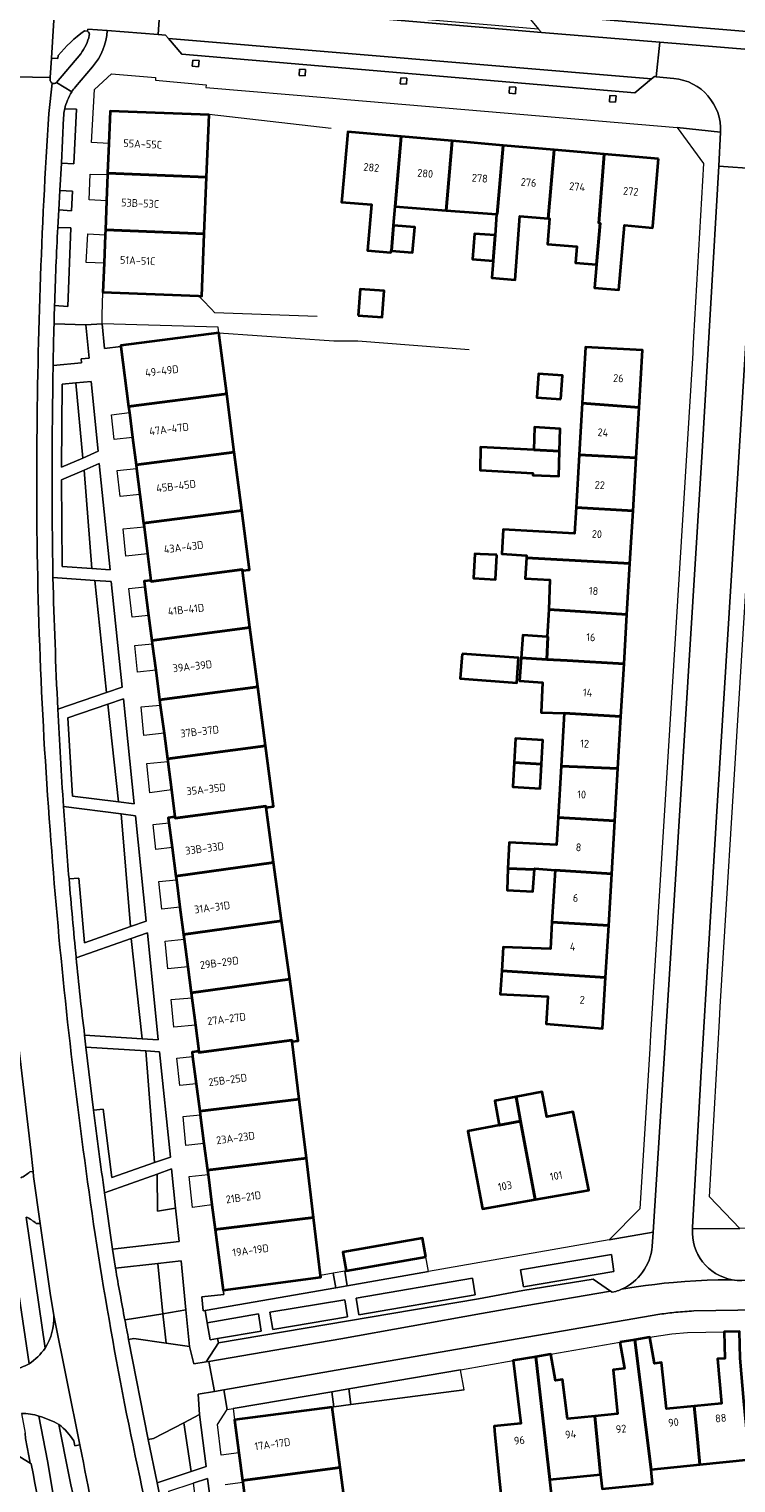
# Model space of a CAD drawing. Extents: x 151587 to 155483, y 462503 to 464608.
# Tile 86 of 236: x 152972 to 153054, y 463739 to 463906. Entities that reach past the tile are written whole.
import ezdxf
from ezdxf.enums import TextEntityAlignment as Align

# ---------------------------------------------------------------- set-up
doc = ezdxf.new("R2010")
doc.units = 0
doc.header["$LTSCALE"] = 0.5
for name, color, linetype, lineweight in [('B-RO-GR-BEPLANTING_CULTUUR_BODEMBEDEKKER-GV', 251, 'CONTINUOUS', 18), ('B-RO-GR-BEPLANTING_CULTUUR_HEESTERS-GV', 251, 'CONTINUOUS', 18), ('B-RO-GR-GROENVOORZIENING-GV', 251, 'CONTINUOUS', 18), ('B-RO-IE-TERREINAFSCHEIDING_KUNSTMATIG_HEKWERK-G', 251, 'IE-TERREINAFSCHEIDING-KUNSTMATIG', 18), ('B-RO-OG-BEBOUWING-GV', 6, 'CONTINUOUS', 35), ('B-RO-OG-BEBOUWING-T18', 1, 'CONTINUOUS', 18), ('B-RO-OG-TERREIN_CULTUURSCHEIDING-GV', 251, 'CONTINUOUS', 18), ('B-RO-VH-VERHARDING_ASFALT-GV', 251, 'CONTINUOUS', 18), ('B-RO-VH-VERHARDING_BETONSTRAATSTEEN-GV', 251, 'CONTINUOUS', 18), ('B-RO-VH-VERHARDING_STRAATBAKSTEEN-GV', 251, 'CONTINUOUS', 18), ('B-RO-VH-VERHARDING_TEGEL-GV', 251, 'CONTINUOUS', 18)]:
    doc.layers.add(name, color=color, linetype=linetype, lineweight=lineweight)
doc.styles.add('NLCS-ISO-M200-T18', font='NLCS-ISO.ttf', dxfattribs={"height": 0.36})
doc.linetypes.add('IE-TERREINAFSCHEIDING-KUNSTMATIG', pattern='A,4,[82,NLCS.SHX,S=0.75,R=90,X=0,Y=0],4,-2', length=10)

msp = doc.modelspace()

# ---------------------------------------------------------------- linework, layer by layer
at = {"layer": 'B-RO-GR-BEPLANTING_CULTUUR_BODEMBEDEKKER-GV', "flags": 128}
msp.add_lwpolyline([(152982.899, 463869.861), (152982.884, 463869.971), (152994.198, 463871.441), (152994.112, 463872.101), (152980.722, 463872.482), (152981.009, 463869.654)], close=True, dxfattribs=at)
at = {"layer": 'B-RO-GR-BEPLANTING_CULTUUR_HEESTERS-GV', "flags": 128}
for points in [[(152976.276, 463896.222), (152976.036, 463891.018), (152977.476, 463890.924), (152977.756, 463897.229), (152976.419, 463897.276)], [(152975.24, 463874.587), (152976.782, 463874.499), (152977.138, 463883.553), (152975.621, 463883.604)], [(152975.078, 463867.672), (152978.364, 463868.005), (152978.307, 463868.454), (152979.228, 463868.529), (152978.842, 463872.358), (152975.184, 463872.498)], [(152972.562, 463741.044), (152972.429, 463741.126), (152970.051, 463742.598)]]:
    msp.add_lwpolyline(points, dxfattribs=at)
at = {"layer": 'B-RO-GR-BEPLANTING_CULTUUR_HEESTERS-GV'}
for points in [[(152976.419, 463897.276, 0.0429341), (152976.276, 463896.222)], [(152975.621, 463883.604, 0.0052078), (152975.24, 463874.587)], [(152975.184, 463872.498, 0.0016569), (152975.078, 463867.672)], [(152976.441, 463723.174, -0.0177298), (152972.562, 463741.044)]]:
    msp.add_lwpolyline(points, format="xyb", dxfattribs=at)
at = {"layer": 'B-RO-GR-BEPLANTING_CULTUUR_HEESTERS-GV', "flags": 128}
for points in [[(152975.862, 463887.84), (152975.734, 463885.61), (152977.215, 463885.509), (152977.323, 463887.769)], [(152977.692, 463865.68), (152978.489, 463857.014), (152980.28, 463857.785), (152979.485, 463865.845)], [(152979.561, 463844.263), (152981.644, 463844.122), (152980.407, 463856.385), (152978.654, 463855.628)], [(152979.885, 463842.896), (152981.234, 463829.972), (152983.033, 463830.583), (152981.78, 463842.768)], [(152982.616, 463817.37), (152984.432, 463817.14), (152983.183, 463829.245), (152981.386, 463828.627)], [(152982.918, 463815.984), (152983.999, 463802.986), (152985.815, 463803.625), (152984.564, 463815.774)], [(152985.359, 463790.034), (152987.198, 463789.913), (152985.947, 463802.264), (152984.078, 463801.61)], [(152986.753, 463775.769), (152988.6, 463776.42), (152987.354, 463788.555), (152985.765, 463788.653)], [(152987.073, 463774.448), (152987.118, 463770.168), (152989.207, 463770.533), (152988.748, 463775.042)], [(153029.322, 463761.465), (153039.725, 463763.233), (153039.47, 463765.175), (153028.992, 463763.405)], [(153023.431, 463762.465), (153010.032, 463760.161), (153010.326, 463758.234), (153023.755, 463760.519)], [(153008.715, 463759.957), (153000.067, 463758.522), (153000.422, 463756.533), (153009.036, 463757.986)], [(152992.859, 463757.305), (152993.195, 463755.336), (152994.048, 463755.482), (152999.083, 463756.342), (152998.748, 463758.331)], [(152996.001, 463746.114), (153007.27, 463747.594), (153007.441, 463747.617), (153007.216, 463749.337), (152995.832, 463747.414)], [(152991.959, 463746.738), (152990.139, 463745.781), (152990.989, 463740.145), (152992.719, 463740.718)], [(152992.673, 463727.286), (152994.477, 463727.166), (152992.875, 463739.361), (152991.236, 463738.826)]]:
    msp.add_lwpolyline(points, close=True, dxfattribs=at)
at = {"layer": 'B-RO-GR-GROENVOORZIENING-GV', "flags": 128}
for points in [[(152991.19, 463902.891), (152991.13, 463902.184), (152991.856, 463902.123), (152991.915, 463902.83)], [(153003.476, 463901.835), (153003.436, 463901.133), (153004.155, 463901.093), (153004.194, 463901.794)], [(153015.172, 463900.857), (153015.118, 463900.161), (153015.826, 463900.107), (153015.879, 463900.802)], [(153027.717, 463899.809), (153027.666, 463899.066), (153028.4, 463899.016), (153028.45, 463899.758)], [(153039.273, 463898.817), (153039.229, 463898.074), (153039.948, 463898.031), (153039.992, 463898.774)]]:
    msp.add_lwpolyline(points, close=True, dxfattribs=at)
at = {"layer": 'B-RO-IE-TERREINAFSCHEIDING_KUNSTMATIG_HEKWERK-G', "flags": 128}
for points in [[(152993.055, 463896.57), (152993.059, 463896.67), (153007.13, 463895.026)], [(152991.86, 463875.704), (152992.317, 463875.234)], [(152992.317, 463875.234), (152993.336, 463874.186)], [(152993.336, 463874.186), (152993.707, 463873.805), (153005.524, 463873.373)], [(152994.198, 463871.441), (153007.433, 463870.535), (153010.233, 463870.515), (153023.066, 463869.524)], [(153007.373, 463763.024), (153005.932, 463762.772)], [(153008.708, 463763.257), (153007.373, 463763.024)], [(153008.875, 463763.287), (153008.708, 463763.257)], [(153022.469, 463749.581), (153009.418, 463747.875)], [(153007.441, 463747.617), (153007.27, 463747.594)], [(153009.418, 463747.875), (153007.441, 463747.617)]]:
    msp.add_lwpolyline(points, dxfattribs=at)
at = {"layer": 'B-RO-OG-BEBOUWING-GV', "flags": 128}
for points in [[(152993.055, 463896.57), (152981.648, 463897.023), (152981.499, 463893.263), (152981.363, 463889.844), (152992.771, 463889.391)], [(153015.232, 463894.079), (153009.049, 463894.617), (153008.374, 463886.851), (153008.343, 463886.498), (153011.796, 463886.232), (153011.337, 463880.956), (153014.038, 463880.722), (153014.055, 463880.911), (153014.087, 463880.908), (153014.34, 463883.823), (153014.531, 463886.022)], [(153021.103, 463893.569), (153015.232, 463894.079), (153014.531, 463886.022), (153020.408, 463885.569)], [(153026.974, 463893.059), (153021.103, 463893.569), (153020.408, 463885.569), (153026.226, 463885.121), (153026.284, 463885.117)], [(153032.845, 463892.548), (153026.974, 463893.059), (153026.284, 463885.117), (153026.226, 463885.121), (153026.049, 463882.694), (153025.834, 463879.754), (153025.689, 463877.774), (153028.352, 463877.569), (153028.918, 463884.914), (153032.157, 463884.627)], [(153038.628, 463892.045), (153032.845, 463892.548), (153032.157, 463884.627), (153032.319, 463884.613), (153032.075, 463881.672), (153035.482, 463881.389), (153035.327, 463879.516), (153037.759, 463879.314), (153038.183, 463884.093), (153038.028, 463884.106)], [(153044.899, 463891.5), (153038.628, 463892.045), (153038.028, 463884.106), (153038.183, 463884.093), (153037.759, 463879.314), (153037.522, 463876.638), (153040.326, 463876.394), (153040.974, 463883.845), (153044.209, 463883.559), (153044.224, 463883.734)], [(152981.363, 463889.844), (152981.357, 463889.695), (152981.237, 463886.675), (152981.104, 463883.321), (152992.512, 463882.868), (152992.771, 463889.391)], [(152980.951, 463879.48), (152980.819, 463876.142), (152991.86, 463875.704), (152992.227, 463875.69), (152992.512, 463882.868), (152981.104, 463883.321), (152981.081, 463882.741)], [(153014.087, 463880.908), (153016.534, 463880.702), (153016.779, 463883.618), (153014.34, 463883.823)], [(153026.049, 463882.694), (153023.655, 463882.869), (153023.431, 463879.929), (153025.834, 463879.754)], [(153010.266, 463873.435), (153013.033, 463873.247), (153013.238, 463876.271), (153010.471, 463876.464)], [(152983.788, 463862.944), (152995.104, 463864.399), (152994.198, 463871.441), (152982.884, 463869.971), (152982.899, 463869.861)], [(153042.654, 463862.838), (153043.041, 463869.432), (153036.464, 463869.777), (153036.089, 463863.332)], [(153033.632, 463863.798), (153033.827, 463866.525), (153031.059, 463866.723), (153030.864, 463863.995)], [(152983.788, 463862.944), (152983.876, 463862.263), (152984.247, 463859.375), (152984.652, 463856.227), (152995.967, 463857.682), (152995.104, 463864.399)], [(153042.654, 463862.838), (153036.089, 463863.332), (153035.742, 463857.367), (153042.313, 463857.026)], [(153030.503, 463857.947), (153033.466, 463857.785), (153033.54, 463860.391), (153030.61, 463860.589)], [(152985.092, 463852.808), (152985.516, 463849.51), (152996.831, 463850.965), (152995.967, 463857.682), (152984.652, 463856.227), (152984.708, 463855.794)], [(153033.466, 463857.785), (153030.503, 463857.947), (153024.373, 463858.253), (153024.317, 463855.594), (153030.395, 463855.275), (153030.385, 463855.023), (153033.385, 463854.929)], [(153035.742, 463857.367), (153035.39, 463851.318), (153041.954, 463850.92), (153042.313, 463857.026)], [(152985.516, 463849.51), (152985.569, 463849.096), (152985.973, 463845.955), (152986.365, 463842.907), (152986.38, 463842.793), (152996.893, 463844.145), (152996.908, 463844.031), (152997.71, 463844.134), (152996.831, 463850.965)], [(153041.954, 463850.92), (153035.39, 463851.318), (153035.215, 463848.308), (153026.991, 463848.767), (153026.834, 463845.953), (153029.676, 463845.777), (153029.661, 463845.496), (153041.597, 463844.834)], [(153026.241, 463845.842), (153024.312, 463845.925), (153023.727, 463845.951), (153023.565, 463843.167), (153026.084, 463843.005), (153026.24, 463845.823)], [(152985.653, 463842.149), (152986.085, 463838.858), (152986.463, 463835.977), (152997.775, 463837.474), (152996.908, 463844.031), (152996.893, 463844.145), (152986.38, 463842.793), (152986.365, 463842.907), (152985.567, 463842.805)], [(153041.254, 463838.984), (153041.597, 463844.834), (153029.661, 463845.496), (153029.534, 463843.111), (153032.369, 463842.952), (153032.233, 463839.552), (153034.698, 463839.408)], [(153040.918, 463833.269), (153041.254, 463838.984), (153034.698, 463839.408), (153032.233, 463839.552), (153032.061, 463836.401), (153032.132, 463836.396), (153032.008, 463833.791), (153034.363, 463833.653)], [(152986.512, 463835.607), (152986.915, 463832.536), (152987.359, 463829.15), (152998.679, 463830.648), (152997.775, 463837.474), (152986.463, 463835.977)], [(153029.053, 463833.964), (153032.008, 463833.791), (153032.132, 463836.396), (153032.061, 463836.401), (153029.265, 463836.587)], [(153022.232, 463834.442), (153022.021, 463831.582), (153028.537, 463831.1), (153028.749, 463833.96)], [(153040.918, 463833.269), (153034.363, 463833.653), (153032.008, 463833.791), (153029.053, 463833.964), (153028.846, 463831.319), (153031.531, 463831.141), (153031.355, 463827.666), (153034.01, 463827.59), (153040.562, 463827.203)], [(152987.359, 463829.15), (152987.442, 463828.519), (152987.866, 463825.289), (152988.255, 463822.323), (152999.582, 463823.822), (152998.679, 463830.648)], [(153033.656, 463821.498), (153040.212, 463821.232), (153040.562, 463827.203), (153034.01, 463827.59)], [(153031.391, 463821.733), (153031.543, 463824.481), (153028.411, 463824.655), (153028.259, 463821.918)], [(152988.725, 463818.742), (152989.132, 463815.64), (152989.151, 463815.496), (152999.613, 463816.869), (152999.631, 463816.725), (153000.506, 463816.841), (152999.582, 463823.822), (152988.255, 463822.323), (152988.296, 463822.014)], [(153031.391, 463821.733), (153028.259, 463821.918), (153028.103, 463819.096), (153031.236, 463818.923)], [(153040.212, 463821.232), (153033.656, 463821.498), (153033.312, 463815.575), (153039.856, 463815.173)], [(152988.802, 463812.091), (152989.233, 463808.809), (153000.508, 463810.363), (152999.631, 463816.725), (152999.613, 463816.869), (152989.151, 463815.496), (152989.132, 463815.64), (152988.35, 463815.537), (152988.426, 463814.963)], [(153030.599, 463809.562), (153030.611, 463809.702), (153032.957, 463809.475), (153039.498, 463809.079), (153039.856, 463815.173), (153033.312, 463815.575), (153033.127, 463812.399), (153027.654, 463812.692), (153027.531, 463809.687)], [(152990.115, 463802.081), (153001.434, 463803.641), (153000.508, 463810.363), (152989.233, 463808.809), (152989.289, 463808.379), (152989.701, 463805.236)], [(153030.599, 463809.562), (153027.531, 463809.687), (153027.429, 463807.173), (153030.389, 463807.022)], [(153032.609, 463803.492), (153039.147, 463803.098), (153039.498, 463809.079), (153032.957, 463809.475)], [(152990.187, 463801.536), (152990.607, 463798.334), (152990.998, 463795.353), (153002.361, 463796.919), (153001.434, 463803.641), (152990.115, 463802.081)], [(153026.815, 463797.889), (153038.797, 463797.136), (153039.147, 463803.098), (153032.609, 463803.492), (153032.431, 463800.431), (153026.982, 463800.598)], [(153038.797, 463797.136), (153026.815, 463797.889), (153026.65, 463795.205), (153032.112, 463794.944), (153031.928, 463791.788), (153038.45, 463791.223)], [(153002.644, 463789.738), (153003.339, 463789.823), (153002.361, 463796.919), (152990.998, 463795.353), (152991.072, 463794.788), (152991.488, 463791.615), (152991.88, 463788.625), (152991.899, 463788.481), (153002.625, 463789.882)], [(152991.168, 463787.995), (152991.576, 463784.869), (152991.989, 463781.706), (153003.453, 463783.104), (153002.644, 463789.738), (153002.625, 463789.882), (152991.899, 463788.481), (152991.88, 463788.625), (152991.099, 463788.523)], [(153028.99, 463780.558), (153030.683, 463771.516), (153036.871, 463772.596), (153035.064, 463781.64), (153032, 463781.067), (153031.472, 463783.918), (153028.466, 463783.361)], [(152991.989, 463781.706), (152992.046, 463781.269), (152992.476, 463777.975), (152992.879, 463774.889), (153004.285, 463776.28), (153003.453, 463783.104)], [(153028.466, 463783.361), (153026.019, 463782.907), (153026.535, 463780.105), (153028.99, 463780.558)], [(153030.683, 463771.516), (153028.99, 463780.558), (153026.535, 463780.105), (153026.539, 463780.083), (153022.917, 463779.416), (153024.599, 463770.432)], [(152993.769, 463768.072), (153005.117, 463769.455), (153004.285, 463776.28), (152992.879, 463774.889), (152992.94, 463774.421), (152993.399, 463770.904)], [(153005.117, 463769.455), (152993.769, 463768.072), (152994.685, 463761.056), (153005.958, 463762.556), (153005.932, 463762.772)], [(153018.071, 463764.893), (153017.694, 463767.05), (153008.498, 463765.444), (153008.875, 463763.287)], [(153040.428, 463755.062), (153040.958, 463752.021), (153039.673, 463751.888), (153040.155, 463746.803), (153037.552, 463746.551), (153038.219, 463739.829), (153038.384, 463738.167), (153044.197, 463738.745), (153044.032, 463740.407), (153042.181, 463755.358)], [(153049.304, 463744.701), (153049.008, 463747.69), (153045.822, 463747.381), (153045.245, 463752.728), (153044.435, 463752.602), (153043.899, 463755.648), (153042.181, 463755.358), (153044.032, 463740.407), (153049.674, 463740.968)], [(153049.008, 463747.69), (153049.304, 463744.701), (153049.674, 463740.968), (153055.352, 463741.532), (153055.392, 463741.536), (153054.724, 463748.256), (153054.303, 463753.231), (153054.245, 463756.315), (153052.483, 463756.281), (153052.541, 463753.197), (153051.711, 463753.151), (153052.171, 463748.001)], [(153032.36, 463739.246), (153038.219, 463739.829), (153037.552, 463746.551), (153034.408, 463746.246), (153033.83, 463750.782), (153033.019, 463750.649), (153032.486, 463753.695), (153030.751, 463753.396)], [(153025.94, 463745.393), (153025.937, 463745.393), (153026.029, 463744.399), (153026.608, 463738.675), (153027.101, 463733.709), (153032.923, 463734.287), (153032.36, 463739.246), (153030.751, 463753.396), (153028.129, 463752.943), (153029.02, 463745.699)], [(153007.27, 463747.594), (152996.001, 463746.114), (152996.496, 463742.325), (152996.914, 463739.125), (153008.188, 463740.605)], [(153009.068, 463733.905), (153008.188, 463740.605), (152996.914, 463739.125), (152996.941, 463738.917), (152997.391, 463735.472), (152997.789, 463732.424)]]:
    msp.add_lwpolyline(points, close=True, dxfattribs=at)
at = {"layer": 'B-RO-OG-TERREIN_CULTUURSCHEIDING-GV', "flags": 128}
for points in [[(153171.369, 463961.205), (153148.981, 463964.607), (153147.113, 463977.047), (153146.137, 463964.955), (153145.907, 463963.372), (153146.23, 463959.838), (153145.251, 463948.22), (153144.946, 463945.739), (153081.715, 463953.514), (153083.069, 463955.866), (153077.586, 463956.54), (153076.233, 463954.188), (153073.213, 463948.936), (153037.081, 463952.147), (153036.739, 463952.177), (153036.134, 463944.247), (153033.434, 463910.081), (153035.125, 463907.851), (153073.66, 463904.647), (153118.446, 463900.972)], [(152972.783, 463774.742), (152972.502, 463777.209), (152971.195, 463788.381), (152969.369, 463805.778), (152968.396, 463816.65), (152967.555, 463834.278), (152967.335, 463846.545), (152967.336, 463856.279), (152967.208, 463866.986), (152967.292, 463871.183), (152966.854, 463871.206)], [(152975.611, 463828.063), (152981.234, 463829.972), (152979.885, 463842.896), (152975.058, 463843.223)], [(152983.999, 463802.986), (152982.918, 463815.984), (152976.284, 463816.828)], [(152976.914, 463808.486), (152978.038, 463808.585), (152978.696, 463801.119), (152983.999, 463802.986)], [(152978.716, 463790.472), (152985.359, 463790.034), (152984.078, 463801.61), (152977.737, 463799.391)], [(152972.395, 463774.709), (152972.783, 463774.742)], [(152971.959, 463769.496), (152974.15, 463754.393)], [(152975.164, 463758.127), (152974.743, 463760.732), (152973.571, 463768.766), (152973.118, 463768.734)], [(152983.354, 463757.629), (152984.609, 463757.836), (152987.737, 463758.353), (152987.146, 463764.156), (152982.269, 463763.594)], [(152983.786, 463755.383), (152984.374, 463755.487), (152988.121, 463754.951), (152988.005, 463755.98), (152987.737, 463758.353), (152984.609, 463757.836), (152983.354, 463757.629)], [(152978.398, 463742.127), (152978.169, 463743.252), (152977.574, 463743.137), (152977.47, 463743.703)]]:
    msp.add_lwpolyline(points, dxfattribs=at)
for points in [[(152978.489, 463857.014), (152977.692, 463865.68), (152976.117, 463865.535), (152976.044, 463855.96)], [(152976.131, 463844.497), (152979.561, 463844.263), (152978.654, 463855.628), (152976.045, 463854.501)], [(152981.386, 463828.627), (152976.776, 463827.043), (152977.307, 463818.043), (152982.616, 463817.37)], [(152986.753, 463775.769), (152985.765, 463788.653), (152978.856, 463789.078), (152979.753, 463781.814), (152980.838, 463781.934), (152981.864, 463774.045)], [(152981.003, 463772.296), (152981.924, 463765.791), (152989.6, 463766.68), (152989.207, 463770.533), (152987.118, 463770.168), (152987.073, 463774.448)], [(152990.396, 463758.791), (152989.829, 463764.465), (152987.146, 463764.156), (152987.737, 463758.353)], [(153018.363, 463763.219), (153018.071, 463764.893), (153008.875, 463763.287), (153008.708, 463763.257), (153009, 463761.581)], [(153007.666, 463761.348), (153007.373, 463763.024), (153005.932, 463762.772), (153005.958, 463762.556), (152994.685, 463761.056), (152994.749, 463760.566), (152992.216, 463760.298), (152992.369, 463758.677), (152992.612, 463758.719)], [(152990.818, 463754.566), (152990.396, 463758.791), (152987.737, 463758.353), (152988.005, 463755.98), (152988.121, 463754.951)], [(153009.182, 463749.679), (153009.418, 463747.875), (153022.469, 463749.581), (153022.07, 463751.899)], [(152986.056, 463743.832), (152987.083, 463738.851), (152990.989, 463740.145), (152990.139, 463745.781), (152986.652, 463743.948)]]:
    msp.add_lwpolyline(points, close=True, dxfattribs=at)
at = {"layer": 'B-RO-OG-TERREIN_CULTUURSCHEIDING-GV'}
for points in [[(152975.058, 463843.223, 0.004682), (152975.611, 463828.063)], [(152976.284, 463816.828, 0.0035939), (152976.914, 463808.486)], [(152977.737, 463799.391, 0.0077293), (152978.716, 463790.472)], [(152971.34, 463774.012, 0.0844478), (152972.395, 463774.709)], [(152973.118, 463768.734, 0.0983801), (152971.959, 463769.496)], [(152982.269, 463763.594, 0.0038209), (152983.354, 463757.629)], [(152974.15, 463754.393, 0.153731), (152975.164, 463758.127)], [(152983.354, 463757.629, 0.0008587), (152983.786, 463755.383)], [(152977.47, 463743.703, 0.0769599), (152975.745, 463745.59)], [(152975.745, 463745.59, 0.0170103), (152979.852, 463727.083)], [(152981.459, 463727.455, -0.0108483), (152978.398, 463742.127)]]:
    msp.add_lwpolyline(points, format="xyb", dxfattribs=at)
at = {"layer": 'B-RO-VH-VERHARDING_ASFALT-GV', "flags": 128}
for points in [[(152970.075, 463924.231), (152970.044, 463922.705), (152969.594, 463916.762), (152969.192, 463910.477), (152968.586, 463900.999), (152974.755, 463900.899), (152974.888, 463903.112), (152975.793, 463917.576), (152976.051, 463922.04), (152976.276, 463925.032)], [(152981.304, 463906.298), (152979.075, 463906.463), (152979.053, 463906.215)], [(153062.897, 463899.458), (153066.059, 463899.222), (153066.482, 463903.189), (153045.036, 463904.964), (153044.635, 463900.966), (153046.656, 463900.777)], [(152978.266, 463903.628), (152975.479, 463900.314), (152977.22, 463899.217)], [(152977.648, 463899.816), (152979.611, 463902.127)], [(152974.739, 463900.637), (152974.755, 463900.899), (152968.586, 463900.999), (152968.015, 463891.496), (152967.903, 463888.477), (152967.492, 463877.24), (152967.292, 463871.183), (152967.208, 463866.986), (152967.336, 463856.279), (152967.335, 463846.545), (152967.555, 463834.278), (152968.396, 463816.65), (152969.369, 463805.778), (152971.195, 463788.381), (152972.502, 463777.209), (152972.783, 463774.742)], [(152974.962, 463900.247), (152974.576, 463896.725)], [(152974.576, 463896.725), (152974.962, 463900.247)], [(152977.22, 463899.217), (152975.479, 463900.314)], [(152975.621, 463883.604), (152975.734, 463885.61), (152975.862, 463887.84), (152976.036, 463891.018), (152976.276, 463896.222)], [(153052.052, 463894.571), (153051.84, 463890.67), (153056.193, 463890.366), (153056.436, 463894.25), (153056.448, 463894.347)], [(152979.753, 463781.814), (152978.856, 463789.078), (152978.716, 463790.472)], [(152972.783, 463774.742), (152972.832, 463774.182), (152973.571, 463768.766), (152974.743, 463760.732), (152975.164, 463758.127), (152978.169, 463743.252), (152978.398, 463742.127)], [(152982.269, 463763.594), (152981.924, 463765.791), (152981.003, 463772.296)], [(152987.083, 463738.851), (152986.056, 463743.832), (152983.786, 463755.383)]]:
    msp.add_lwpolyline(points, dxfattribs=at)
msp.add_lwpolyline([(153044.102, 463900.715), (153044.429, 463900.985), (153044.635, 463900.966), (153045.036, 463904.964), (153031.399, 463906.085), (152988.24, 463909.753), (152987.462, 463909.828), (152987.202, 463905.859), (152988.052, 463905.771), (152988.389, 463905.372)], close=True, dxfattribs=at)
at = {"layer": 'B-RO-VH-VERHARDING_ASFALT-GV'}
for points in [[(152979.053, 463906.215, -0.3105094), (152979.253, 463905.75)], [(152979.611, 463902.127, 0.1772628), (152981.304, 463906.298)], [(152979.253, 463905.75, -0.1078244), (152978.266, 463903.628)], [(152974.962, 463900.247, -0.2752634), (152974.739, 463900.637)], [(152975.479, 463900.314, -0.3304697), (152974.962, 463900.247)], [(152977.22, 463899.217, -0.0301595), (152977.648, 463899.816)], [(153046.656, 463900.777, -0.4013038), (153052.052, 463894.571)], [(152976.419, 463897.276, -0.0860533), (152977.22, 463899.217)], [(152974.576, 463896.725, 0.015091), (152973.193, 463856.637)], [(152973.193, 463856.637, -0.015091), (152974.576, 463896.725)], [(152976.276, 463896.222, -0.0429341), (152976.419, 463897.276)], [(152975.24, 463874.587, -0.0052078), (152975.621, 463883.604)], [(152975.184, 463872.498, -0.0009695), (152975.24, 463874.587)], [(152975.078, 463867.672, -0.0016569), (152975.184, 463872.498)], [(152975.058, 463843.223, -0.0088347), (152975.078, 463867.672)], [(152973.193, 463856.637, 0.020375), (152974.735, 463814.133)], [(152974.735, 463814.133, -0.020375), (152973.193, 463856.637)], [(152975.611, 463828.063, -0.004682), (152975.058, 463843.223)], [(152976.284, 463816.828, -0.0052486), (152975.611, 463828.063)], [(152976.914, 463808.486, -0.0035939), (152976.284, 463816.828)], [(152974.735, 463814.133, 0.0163689), (152978.885, 463774.796)], [(152978.885, 463774.796, -0.0163689), (152974.735, 463814.133)], [(152977.737, 463799.391, -0.0038466), (152976.914, 463808.486)], [(152978.716, 463790.472, -0.0077293), (152977.737, 463799.391)], [(152981.003, 463772.296, -0.0044193), (152979.753, 463781.814)], [(152978.885, 463774.796, 0.0215959), (152985.86, 463735.943)], [(152985.86, 463735.943, -0.0215959), (152978.885, 463774.796)], [(152983.354, 463757.629, -0.0038209), (152982.269, 463763.594)], [(152983.786, 463755.383, -0.0008587), (152983.354, 463757.629)], [(152978.398, 463742.127, 0.0108483), (152981.459, 463727.455)], [(152988.971, 463729.714, 0.0012813), (152987.083, 463738.851)]]:
    msp.add_lwpolyline(points, format="xyb", dxfattribs=at)
at = {"layer": 'B-RO-VH-VERHARDING_BETONSTRAATSTEEN-GV', "flags": 128}
for points in [[(152988.24, 463909.753), (153031.399, 463906.085), (153031.072, 463906.477), (152988.663, 463910.09)], [(152988.389, 463905.372), (152989.917, 463903.559), (153042.157, 463899.101), (153044.102, 463900.715)], [(153024.476, 463758.36), (153029.495, 463759.258), (153039.366, 463760.961), (153037.345, 463762.349), (153029.229, 463761.011), (153024.127, 463760.079), (152994.131, 463754.994), (152992.731, 463752.786), (152993.045, 463752.833), (153008.248, 463755.446)], [(153007.441, 463747.617), (153009.418, 463747.875), (153009.182, 463749.679), (153007.216, 463749.337)]]:
    msp.add_lwpolyline(points, close=True, dxfattribs=at)
at = {"layer": 'B-RO-VH-VERHARDING_BETONSTRAATSTEEN-GV'}
for points in [[(152978.686, 463906.264, 0.0614257), (152975.663, 463903.427)], [(152979.253, 463905.75, 0.3105094), (152979.053, 463906.215)], [(152978.266, 463903.628, 0.1078244), (152979.253, 463905.75)], [(152974.739, 463900.637, 0.2752634), (152974.962, 463900.247)], [(152974.962, 463900.247, 0.3304697), (152975.479, 463900.314)], [(152972.395, 463774.709, -0.0844478), (152971.34, 463774.012)], [(152971.959, 463769.496, -0.0983801), (152973.118, 463768.734)], [(152975.164, 463758.127, -0.153731), (152974.15, 463754.393)], [(152974.15, 463754.393, -0.0949773), (152972.305, 463752.574)], [(152972.305, 463752.574, -0.0466412), (152970.481, 463751.849)], [(152971.437, 463746.861, -0.0651005), (152973.449, 463746.552)], [(152973.449, 463746.552, -0.0428287), (152975.745, 463745.59)], [(152975.745, 463745.59, -0.0769599), (152977.47, 463743.703)]]:
    msp.add_lwpolyline(points, format="xyb", dxfattribs=at)
at = {"layer": 'B-RO-VH-VERHARDING_BETONSTRAATSTEEN-GV', "flags": 128}
for points in [[(152979.053, 463906.215), (152978.686, 463906.264)], [(152975.663, 463903.427), (152975.629, 463903.062), (152974.888, 463903.112), (152974.755, 463900.899), (152974.739, 463900.637)], [(152975.479, 463900.314), (152978.266, 463903.628)], [(152973.118, 463768.734), (152973.571, 463768.766), (152972.832, 463774.182), (152972.783, 463774.742), (152972.395, 463774.709)], [(152977.47, 463743.703), (152977.574, 463743.137), (152978.169, 463743.252), (152975.164, 463758.127)]]:
    msp.add_lwpolyline(points, dxfattribs=at)
at = {"layer": 'B-RO-VH-VERHARDING_STRAATBAKSTEEN-GV', "flags": 128}
for points in [[(153048.823, 463768.347), (153049.807, 463786.282), (153051.581, 463815.646), (153054.113, 463856.498), (153056.193, 463890.366), (153051.84, 463890.67), (153049.909, 463857.751), (153047.213, 463813.899), (153044.26, 463767.75), (153044.155, 463766.105)], [(153053.396, 463762.269), (153053.056, 463762.265), (153051.77, 463762.249), (153050.485, 463762.211), (153049.201, 463762.15), (153047.918, 463762.067), (153046.636, 463761.962), (153045.551, 463761.855), (153044.467, 463761.732), (153043.385, 463761.593), (153042.306, 463761.438), (153040.616, 463761.169)], [(153040.616, 463761.169), (153042.306, 463761.438), (153043.385, 463761.593), (153044.467, 463761.732), (153045.551, 463761.855), (153046.636, 463761.962), (153047.918, 463762.067), (153049.201, 463762.15), (153050.485, 463762.211), (153051.77, 463762.249), (153053.056, 463762.265), (153053.396, 463762.269)], [(153048.958, 463758.665), (153066.67, 463758.953), (153066.657, 463762.503), (153055.955, 463762.199), (153054.51, 463762.183)], [(153039.974, 463760.932), (153039.535, 463760.845), (153039.366, 463760.961), (153029.495, 463759.258), (153024.476, 463758.36), (153008.248, 463755.446), (152993.045, 463752.833), (152993.673, 463749.399), (152994.751, 463749.586), (153008.618, 463751.985), (153045.033, 463758.289)]]:
    msp.add_lwpolyline(points, dxfattribs=at)
at = {"layer": 'B-RO-VH-VERHARDING_STRAATBAKSTEEN-GV'}
for points in [[(153053.396, 463762.269, -0.3817127), (153048.805, 463768.139)], [(153048.805, 463768.139, -0.0095439), (153048.823, 463768.347)], [(153044.155, 463766.105, -0.2752884), (153040.616, 463761.169)], [(153054.51, 463762.183, -0.050247), (153053.396, 463762.269)], [(153040.616, 463761.169, -0.030094), (153039.974, 463760.932)], [(153046.902, 463758.518, -0.0131347), (153048.958, 463758.665)], [(153045.033, 463758.289, -0.0123178), (153046.902, 463758.518)]]:
    msp.add_lwpolyline(points, format="xyb", dxfattribs=at)
at = {"layer": 'B-RO-VH-VERHARDING_TEGEL-GV', "flags": 128}
for points in [[(152977.7, 463915.207), (152976.504, 463917.23), (152976.525, 463917.52), (152975.793, 463917.576), (152974.888, 463903.112), (152975.629, 463903.062), (152975.663, 463903.427)], [(152978.686, 463906.264), (152979.053, 463906.215), (152979.075, 463906.463), (152981.304, 463906.298), (152987.202, 463905.859), (152987.462, 463909.828), (152986.727, 463909.932), (152982.471, 463910.831)], [(153118.446, 463900.972), (153073.66, 463904.647), (153035.125, 463907.851), (153029.567, 463908.283), (153031.072, 463906.477), (153031.399, 463906.085), (153045.036, 463904.964), (153066.482, 463903.189), (153116.757, 463899.057), (153117.633, 463898.971)], [(153046.656, 463900.777), (153044.635, 463900.966), (153044.429, 463900.985), (153044.102, 463900.715), (153042.157, 463899.101), (152989.917, 463903.559), (152988.389, 463905.372), (152988.052, 463905.771), (152987.202, 463905.859), (152981.304, 463906.298)], [(152975.184, 463872.498), (152978.842, 463872.358), (152980.722, 463872.482), (152980.733, 463873.487), (152980.819, 463876.142), (152980.951, 463879.48), (152978.895, 463879.559), (152979.067, 463882.874), (152981.081, 463882.741), (152981.104, 463883.321), (152981.237, 463886.675), (152979.242, 463886.764), (152979.368, 463889.749), (152981.357, 463889.695), (152981.363, 463889.844), (152981.499, 463893.263), (152979.516, 463893.376), (152979.85, 463899.518), (152981.796, 463901.307), (152986.896, 463900.882), (152986.871, 463900.583), (152992.727, 463900.05), (152992.7, 463899.751), (153007.339, 463898.515), (153008.939, 463898.368), (153047.055, 463895.127), (153052.052, 463894.571)], [(152979.611, 463902.127), (152977.648, 463899.816)], [(152976.419, 463897.276), (152977.756, 463897.229), (152977.476, 463890.924), (152976.036, 463891.018), (152975.862, 463887.84), (152977.323, 463887.769), (152977.215, 463885.509), (152975.734, 463885.61), (152975.621, 463883.604), (152977.138, 463883.553), (152976.782, 463874.499), (152975.24, 463874.587)], [(153048.805, 463768.139), (153054.279, 463768.162), (153050.755, 463771.809), (153051.909, 463792.125), (153051.999, 463793.742), (153054.117, 463828.022), (153056.66, 463869.13), (153056.722, 463870.909), (153058, 463890.703), (153061.878, 463893.91), (153056.448, 463894.347), (153056.436, 463894.25), (153056.193, 463890.366), (153054.113, 463856.498), (153051.581, 463815.646), (153049.807, 463786.282), (153048.823, 463768.347)], [(152994.048, 463755.482), (152993.195, 463755.336), (152992.859, 463757.305), (152992.612, 463758.719), (152992.369, 463758.677), (152992.216, 463760.298), (152994.749, 463760.566), (152994.685, 463761.056), (152993.769, 463768.072), (152993.399, 463770.904), (152991.148, 463770.61), (152990.784, 463774.187), (152992.94, 463774.421), (152992.879, 463774.889), (152992.476, 463777.975), (152990.397, 463777.75), (152990.063, 463781.095), (152992.046, 463781.269), (152991.989, 463781.706), (152991.576, 463784.869), (152989.676, 463784.656), (152989.337, 463787.831), (152991.168, 463787.995), (152991.099, 463788.523), (152991.88, 463788.625), (152991.488, 463791.615), (152988.99, 463791.386), (152988.699, 463794.564), (152991.072, 463794.788), (152990.998, 463795.353), (152990.607, 463798.334), (152988.305, 463798.129), (152987.99, 463801.289), (152990.187, 463801.536), (152990.115, 463802.081), (152989.701, 463805.236), (152987.614, 463805.003), (152987.272, 463808.171), (152989.289, 463808.379), (152989.233, 463808.809), (152988.802, 463812.091), (152986.906, 463811.872), (152986.627, 463814.743), (152988.426, 463814.963), (152988.35, 463815.537), (152989.132, 463815.64), (152988.725, 463818.742), (152986.229, 463818.405), (152985.869, 463821.789), (152988.296, 463822.014), (152988.255, 463822.323), (152987.866, 463825.289), (152985.535, 463825.028), (152985.214, 463828.307), (152987.442, 463828.519), (152987.359, 463829.15), (152986.915, 463832.536), (152984.802, 463832.336), (152984.488, 463835.398), (152986.512, 463835.607), (152986.463, 463835.977), (152986.085, 463838.858), (152984.178, 463838.68), (152983.82, 463841.961), (152985.653, 463842.149), (152985.567, 463842.805), (152986.365, 463842.907), (152985.973, 463845.955), (152983.462, 463845.678), (152983.144, 463848.857), (152985.569, 463849.096), (152985.516, 463849.51), (152985.092, 463852.808), (152982.799, 463852.579), (152982.466, 463855.567), (152984.708, 463855.794), (152984.652, 463856.227), (152984.247, 463859.375), (152982.115, 463859.142), (152981.815, 463861.996), (152983.876, 463862.263), (152983.788, 463862.944), (152982.899, 463869.861), (152981.009, 463869.654), (152980.722, 463872.482), (152978.842, 463872.358), (152979.228, 463868.529), (152978.307, 463868.454), (152978.364, 463868.005), (152975.078, 463867.672)], [(152975.058, 463843.223), (152979.885, 463842.896), (152981.78, 463842.768), (152983.033, 463830.583), (152981.234, 463829.972), (152975.611, 463828.063)], [(152976.284, 463816.828), (152982.918, 463815.984), (152984.564, 463815.774), (152985.815, 463803.625), (152983.999, 463802.986), (152978.696, 463801.119), (152978.038, 463808.585), (152976.914, 463808.486)], [(152977.737, 463799.391), (152984.078, 463801.61), (152985.947, 463802.264), (152987.198, 463789.913), (152985.359, 463790.034), (152978.716, 463790.472), (152978.856, 463789.078), (152985.765, 463788.653), (152987.354, 463788.555), (152988.6, 463776.42), (152986.753, 463775.769), (152981.864, 463774.045), (152980.838, 463781.934), (152979.753, 463781.814)], [(152981.003, 463772.296), (152987.073, 463774.448), (152988.748, 463775.042), (152989.207, 463770.533), (152989.6, 463766.68), (152981.924, 463765.791), (152982.269, 463763.594), (152987.146, 463764.156), (152989.829, 463764.465), (152990.396, 463758.791), (152990.818, 463754.566), (152991.299, 463752.576), (152992.731, 463752.786), (152994.131, 463754.994), (152994.048, 463755.482)], [(152972.305, 463752.574), (152969.774, 463769.663), (152966.113, 463769.862)], [(152970.918, 463769.648), (152969.774, 463769.663), (152972.305, 463752.574)], [(152974.15, 463754.393), (152971.959, 463769.496)], [(153099.383, 463767.623), (153099.691, 463769.014), (153094.568, 463768.921), (153076.04, 463768.584), (153054.279, 463768.162), (153048.805, 463768.139)], [(153044.155, 463766.105), (153044.26, 463767.75), (153039.192, 463766.859), (153031.075, 463765.432), (153018.363, 463763.219), (153009, 463761.581), (153007.666, 463761.348), (152992.612, 463758.719), (152992.859, 463757.305), (152998.748, 463758.331), (152999.083, 463756.342), (152994.048, 463755.482), (152994.131, 463754.994), (153024.127, 463760.079)], [(153024.127, 463760.079), (153029.229, 463761.011), (153037.345, 463762.349), (153039.366, 463760.961), (153039.535, 463760.845), (153039.974, 463760.932)], [(153152.024, 463758.13), (153151.181, 463760.517), (153150.9, 463760.426), (153148.969, 463760.479), (153071.682, 463759.084), (153069.728, 463759.056), (153068.583, 463759.019), (153066.67, 463758.953), (153048.958, 463758.665)], [(153045.033, 463758.289), (153008.618, 463751.985), (152994.751, 463749.586), (152995.147, 463747.299), (152995.832, 463747.414), (153007.216, 463749.337), (153009.182, 463749.679), (153022.07, 463751.899), (153028.129, 463752.943), (153030.751, 463753.396), (153032.486, 463753.695), (153040.428, 463755.062), (153042.181, 463755.358), (153043.899, 463755.648), (153046.43, 463756.031), (153048.239, 463756.201), (153052.483, 463756.281), (153054.245, 463756.315)], [(152994.917, 463738.65), (152996.941, 463738.917), (152996.914, 463739.125), (152996.496, 463742.325), (152994.47, 463742.038), (152994.025, 463745.586), (152995.147, 463747.299), (152994.751, 463749.586), (152993.673, 463749.399), (152991.819, 463749.064), (152991.959, 463746.738), (152992.719, 463740.718), (152990.989, 463740.145), (152987.083, 463738.851)], [(152971.437, 463746.861), (152971.853, 463744.571), (152971.882, 463743.978), (152972.268, 463741.969), (152972.429, 463741.126), (152972.562, 463741.044)], [(152976.441, 463723.174), (152978.655, 463715.149), (152982.686, 463701.657), (152983.878, 463697.761), (152990.289, 463676.738), (152992.173, 463677.325), (152991.225, 463680.371), (152990.78, 463681.799), (152987.665, 463691.962), (152985.706, 463698.366), (152981.62, 463711.586), (152979.629, 463718.166), (152977.271, 463727.152), (152975.704, 463733.867), (152974.419, 463741.372), (152973.449, 463746.552)], [(152973.449, 463746.552), (152974.419, 463741.372), (152975.704, 463733.867), (152977.271, 463727.152), (152979.629, 463718.166), (152981.62, 463711.586), (152985.706, 463698.366), (152987.665, 463691.962), (152990.78, 463681.799), (152991.225, 463680.371), (152993.239, 463680.954), (152991.324, 463687.516), (152988.125, 463697.899)], [(152970.051, 463742.598), (152972.429, 463741.126), (152972.268, 463741.969), (152971.882, 463743.978), (152971.853, 463744.571)], [(152988.971, 463729.714), (152990.109, 463729.992), (152988.418, 463737.905), (152991.236, 463738.826), (152992.875, 463739.361), (152994.477, 463727.166), (152992.673, 463727.286), (152989.549, 463727.492), (152989.872, 463726.144), (152993.043, 463725.91), (152994.659, 463725.79), (152995.324, 463720.71), (152995.728, 463717.616), (152992.281, 463716.683)]]:
    msp.add_lwpolyline(points, dxfattribs=at)
at = {"layer": 'B-RO-VH-VERHARDING_TEGEL-GV'}
for points in [[(152975.663, 463903.427, -0.0614257), (152978.686, 463906.264)], [(152981.304, 463906.298, -0.1772628), (152979.611, 463902.127)], [(152977.648, 463899.816, 0.0301595), (152977.22, 463899.217)], [(153052.052, 463894.571, 0.4013038), (153046.656, 463900.777)], [(152977.22, 463899.217, 0.0860533), (152976.419, 463897.276)], [(152975.24, 463874.587, 0.0009695), (152975.184, 463872.498)], [(152975.078, 463867.672, 0.0088347), (152975.058, 463843.223)], [(152975.611, 463828.063, 0.0052486), (152976.284, 463816.828)], [(152976.914, 463808.486, 0.0038466), (152977.737, 463799.391)], [(152979.753, 463781.814, 0.0044193), (152981.003, 463772.296)], [(153048.805, 463768.139, 0.3817127), (153053.396, 463762.269)], [(153048.823, 463768.347, 0.0095439), (153048.805, 463768.139)], [(153040.616, 463761.169, 0.2752884), (153044.155, 463766.105)], [(153053.396, 463762.269, 0.050247), (153054.51, 463762.183)], [(153039.974, 463760.932, 0.030094), (153040.616, 463761.169)], [(153048.958, 463758.665, 0.0131347), (153046.902, 463758.518)], [(153046.902, 463758.518, 0.0123178), (153045.033, 463758.289)], [(152972.305, 463752.574, 0.0949773), (152974.15, 463754.393)], [(152970.481, 463751.849, 0.0466412), (152972.305, 463752.574)], [(152973.449, 463746.552, 0.0651005), (152971.437, 463746.861)], [(152975.745, 463745.59, 0.0428287), (152973.449, 463746.552)], [(152979.852, 463727.083, -0.0170103), (152975.745, 463745.59)], [(152972.562, 463741.044, 0.0177298), (152976.441, 463723.174)], [(152987.083, 463738.851, -0.0012813), (152988.971, 463729.714)]]:
    msp.add_lwpolyline(points, format="xyb", dxfattribs=at)
at = {"layer": 'B-RO-VH-VERHARDING_TEGEL-GV', "flags": 128}
for points in [[(152991.19, 463902.891), (152991.915, 463902.83), (152991.856, 463902.123), (152991.13, 463902.184)], [(153003.476, 463901.835), (153004.194, 463901.794), (153004.155, 463901.093), (153003.436, 463901.133)], [(153015.172, 463900.857), (153015.879, 463900.802), (153015.826, 463900.107), (153015.118, 463900.161)], [(153027.717, 463899.809), (153028.45, 463899.758), (153028.4, 463899.016), (153027.666, 463899.066)], [(153039.273, 463898.817), (153039.992, 463898.774), (153039.948, 463898.031), (153039.229, 463898.074)], [(153047.055, 463895.127), (153050.066, 463890.985), (153048.928, 463870.991), (153048.852, 463869.364), (153048.84, 463869.128), (153046.617, 463833.108), (153044.788, 463803.439), (153043.985, 463790.46), (153043.886, 463788.949), (153042.728, 463770.442), (153039.192, 463766.859), (153044.26, 463767.75), (153047.213, 463813.899), (153049.909, 463857.751), (153051.84, 463890.67), (153052.052, 463894.571)], [(152978.489, 463857.014), (152976.044, 463855.96), (152976.117, 463865.535), (152977.692, 463865.68), (152979.485, 463865.845), (152980.28, 463857.785)], [(152979.561, 463844.263), (152976.131, 463844.497), (152976.045, 463854.501), (152978.654, 463855.628), (152980.407, 463856.385), (152981.644, 463844.122)], [(152982.616, 463817.37), (152977.307, 463818.043), (152976.776, 463827.043), (152981.386, 463828.627), (152983.183, 463829.245), (152984.432, 463817.14)], [(153029.322, 463761.465), (153028.992, 463763.405), (153039.47, 463765.175), (153039.725, 463763.233)], [(153007.666, 463761.348), (153009, 463761.581), (153008.708, 463763.257), (153007.373, 463763.024)], [(153023.431, 463762.465), (153023.755, 463760.519), (153010.326, 463758.234), (153010.032, 463760.161)], [(153008.715, 463759.957), (153009.036, 463757.986), (153000.422, 463756.533), (153000.067, 463758.522)], [(152993.045, 463752.833), (152992.731, 463752.786), (152991.299, 463752.576), (152990.818, 463754.566), (152988.121, 463754.951), (152984.374, 463755.487), (152983.786, 463755.383), (152986.056, 463743.832), (152986.652, 463743.948), (152990.139, 463745.781), (152991.959, 463746.738), (152991.819, 463749.064), (152993.673, 463749.399)]]:
    msp.add_lwpolyline(points, close=True, dxfattribs=at)

# ---------------------------------------------------------------- texts
at = {"layer": 'B-RO-OG-BEBOUWING-T18', "style": 'NLCS-ISO-M200-T18'}
for s, rotation, p in [('55A-55C', 357.5, (152985.406, 463893.221)), ('282', 354.7, (153011.779, 463890.514)), ('280', 355, (153017.988, 463889.825)), ('278', 355, (153024.282, 463889.277)), ('276', 355, (153029.91, 463888.788)), ('274', 355, (153035.508, 463888.302)), ('272', 355, (153041.697, 463887.764)), ('53B-53C', 357.5, (152985.114, 463886.389)), ('51A-51C', 357.5, (152984.831, 463879.78)), ('49-49D', 7.1, (152987.616, 463867.059)), ('26', 356.7, (153040.264, 463866.214)), ('47A-47D', 7.1, (152988.444, 463860.354)), ('24', 356.6, (153038.478, 463859.963)), ('45B-45D', 7, (152989.256, 463853.784)), ('22', 356.6, (153038.122, 463853.899)), ('43A-43D', 7.1, (152990.127, 463846.742)), ('20', 356.6, (153037.79, 463848.24)), ('18', 356.6, (153037.406, 463841.687)), ('41B-41D', 6.4, (152990.403, 463839.551)), ('16', 356.6, (153037.092, 463836.35)), ('39A-39D', 6.4, (152991.134, 463833.006)), ('14', 356.6, (153036.717, 463829.965)), ('37B-37D', 6.4, (152991.974, 463825.486)), ('12', 356.6, (153036.372, 463824.086)), ('35A-35D', 6.4, (152992.718, 463818.824)), ('10', 356.6, (153036.028, 463818.218)), ('33B-33D', 7.4, (152992.541, 463812.008)), ('8', 356.6, (153035.67, 463812.125)), ('31A-31D', 7.4, (152993.417, 463805.207)), ('6', 356.6, (153035.328, 463806.294)), ('4', 356.6, (153034.998, 463800.672)), ('29B-29D', 7.4, (152994.24, 463798.821)), ('2', 356.7, (153036.095, 463794.544)), ('27A-27D', 7.4, (152995.075, 463792.34)), ('25B-25D', 7.6, (152995.214, 463785.313)), ('23A-23D', 7.6, (152996.11, 463778.622)), ('103', 10.6, (153027.18, 463773.083)), ('101', 10.6, (153033.085, 463774.253)), ('21B-21D', 7.6, (152997.027, 463771.779)), ('19A-19D', 7.6, (152997.847, 463765.661)), ('88', 5.7, (153052.073, 463746.315)), ('92', 5.7, (153040.577, 463745.075)), ('90', 5.7, (153046.616, 463745.82)), ('17A-17D', 7.5, (153000.372, 463743.313)), ('96', 5.7, (153028.843, 463743.747)), ('94', 5.7, (153034.752, 463744.45))]:
    msp.add_text(s, height=0.9, rotation=rotation, dxfattribs=at).set_placement(p, align=Align.MIDDLE)

doc.saveas('drawing.dxf')
